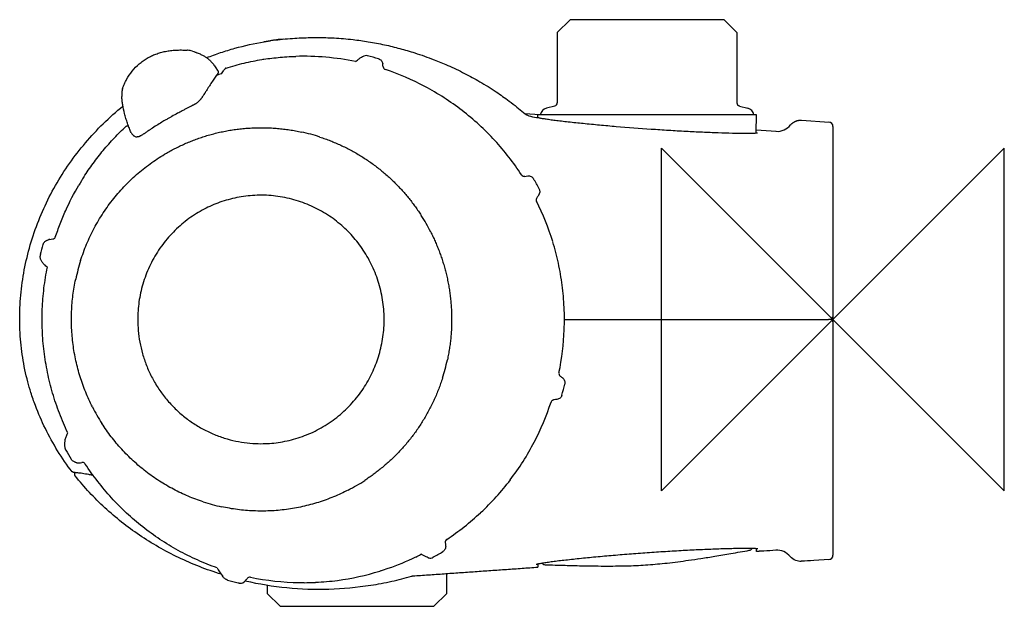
# Model space of a CAD drawing. Header units: millimetres. Extents: x -95 to 20, y -34 to 35.
import ezdxf

# ---------------------------------------------------------------- set-up
doc = ezdxf.new("R2010")
doc.units = ezdxf.units.MM
doc.header["$MEASUREMENT"] = 0
doc.layers.add('ORIGIN', color=6, linetype='Continuous')
doc.layers.add('PLANNING', color=1, linetype='Continuous')

# ---------------------------------------------------------------- blocks, each defined once
blk = doc.blocks.new('82551004_r')
at = {"layer": 'ORIGIN'}
for p, q in [((20, 20), (-20, -20)), ((-20, 20), (20, -20)), ((-20, -20), (-20, 20)), ((20, -20), (20, 20))]:
    blk.add_line(p, q, dxfattribs=at)
at = {"layer": 'PLANNING'}
for p, q in [((-30.68, 35), (-32.18, 33.5)), ((-12.72, 35), (-30.68, 35)), ((-11.22, 33.5), (-12.72, 35)), ((-32.18, 33.5), (-32.18, 25.31)), ((-11.22, 33.5), (-11.22, 25.31)), ((-71.82, 29.06), (-71.8, 29.02)), ((-32.47, 24.92), (-33.46, 24.66)), ((-10.93, 24.92), (-9.94, 24.66)), ((-35.96, 24.03), (-34.21, 23.91)), ((-34.44, 23.57), (-34.45, 23.91)), ((-34.45, 23.91), (-8.95, 23.91)), ((-8.95, 23.91), (-8.99, 21.77)), ((-3.67, 23.26), (-0.46, 23.03)), ((-8.98, 22.13), (-6.65, 21.97)), ((0, 22.53), (0, -27.53)), ((-91.71, 6.11), (-91.78, 6.16)), ((-31.36, 0), (-0.54, 0)), ((-0.3, 0), (-0.54, 0)), ((-33.61, -28.64), (-33.6, -28.64)), ((-0.46, -28.03), (-2.25, -28.16)), ((-52.81, -29.35), (-52.9, -29.38)), ((-45.09, -32), (-45.09, -29.68)), ((-66.04, -31.02), (-66.04, -32)), ((-60.37, -30.7), (-60.42, -30.7)), ((-57.83, -30.47), (-57.85, -30.47)), ((-66.04, -32), (-64.54, -33.5)), ((-46.59, -33.5), (-45.09, -32)), ((-64.54, -33.5), (-46.59, -33.5))]:
    blk.add_line(p, q, dxfattribs=at)
blk.add_lwpolyline([(-8.92, -27.1), (-8.92, -26.77)], dxfattribs=at)
for centre, radius, start, end in [((-75.6, 28.04), 3.41, 85.5688, 86.2155), ((-75.53, 28.97), 2.46, 72.0122, 85.5688), ((-61.83, 0.47), 30.26, 78.3606, 91.642), ((-54.44, 29.74), 1.07, 98.9896, 104.4888), ((-54.5, 30.11), 0.69, 76.1006, 98.9896), ((-61.76, 0.77), 30.91, 73.6524, 76.1006), ((-94.8, 14.53), 27.19, 32.3109, 32.8398), ((-71.83, 29.06), 0.0117, 50.3714, 92.7939), ((-70.79, 29.17), 0.193, 110.3602, 139.1016), ((-105.8, 22.22), 53.78, 7.7782, 8.1728), ((-52.12, 29.55), 0.397, 187.78, 251.5184), ((-61.86, 0.4), 30.34, 62.0453, 71.5201), ((-61.73, 0.48), 29.82, 108.8887, 110.1124), ((-81.26, 26.4), 1.76, 162.6845, 176.7277), ((-79.03, 26.27), 4, 176.7277, 183.6813), ((-81.27, 26.41), 1.75, 161.3758, 162.6845), ((-61.88, 0.35), 30.39, 57.1633, 62.0453), ((-61.93, 0.28), 30.47, 52.2931, 57.1633), ((-32.58, 25.31), 0.4, 285, 360), ((-10.82, 25.31), 0.4, 180, 255), ((-61.96, 0.25), 30.52, 47.4234, 52.2931), ((-33.2, 23.69), 1, 105, 167.5924), ((-10.2, 23.69), 1, 12.4075, 75), ((-0.5, 22.53), 0.5, 0, 85.9665), ((-66.71, 0.34), 22.04, 71.9887, 77.7643), ((-62.02, 0.18), 30.61, 42.564, 47.4234), ((-6.52, 23.98), 2.02, 266.2318, 320.9614), ((-79.92, 22.85), 2.26, 206.5124, 210.886), ((-81.24, 21.98), 0.668, 243.7852, 271.6683), ((-62.06, 0.14), 30.67, 33.0952, 42.564), ((-61.46, 0.05), 30.83, 147.4651, 149.5103), ((-50.3, 134.47), 118.63, 276.9279, 277.1053), ((-64.94, -1.51), 34.94, 28.698, 30.8766), ((-34.9, 14.93), 0.703, 323.1623, 28.6996), ((-34.24, 13.97), 0.403, 143.4011, 206.4686), ((-62.31, 0), 30.95, 17.061, 26.4623), ((36.48, -38.55), 88.5, 143.1601, 143.3992), ((-66.96, 0.04), 22.44, 26.9336, 32.641), ((-91.34, 8.68), 0.669, 97.9019, 107.5553), ((-98.32, 58.98), 50.11, 277.9019, 278.3219), ((-91.13, 9.8), 0.405, 278.3219, 289.601), ((-91.12, 9.78), 0.385, 289.601, 322.6675), ((-91, 9.69), 0.235, 322.6675, 341.7801), ((-63.76, 0.55), 29.62, 163.9589, 166.2863), ((-61.05, 0.33), 29.66, 12.1223, 17.1564), ((-91.77, 7.39), 0.778, 166.2863, 180.4388), ((-64.48, -0.49), 24.48, 162.5029, 167.7423), ((-64.66, -0.4), 33.34, 7.577, 12.0555), ((-60.46, 0.17), 29.1, 2.4322, 7.5621), ((-64.5, -0.01), 33.15, 357.9274, 2.4322), ((-0.35, 0.3), 0.3, 271.2718, 0), ((-0.3, -0.3), 0.3, 1.9013, 90), ((-61.34, -0.12), 29.98, 348.2695, 357.9274), ((-67.05, -0.01), 22.53, 342.2762, 347.9691), ((-31.59, -6.3), 0.401, 168.2695, 231.6318), ((44.17, 89.4), 122.46, 231.6318, 231.8041), ((-62, -0.09), 31.59, 343.9158, 346.3294), ((-66.45, -0.05), 22.44, 206.9332, 212.6414), ((-62.74, 0.18), 31.41, 332.5138, 341.74), ((209.17, -1704.22), 1711.98, 98.10577, 98.11806), ((-60.03, -1.3), 28.33, 327.3597, 332.6419), ((-62.05, -0.21), 31.34, 208.6829, 210.892), ((-87.83, -14.98), 1.81, 252.822, 255.4506), ((-88.11, -16.05), 0.707, 255.4506, 276.7837), ((-93.37, 28.11), 45.18, 276.7837, 277.2494), ((-87.62, -17.08), 0.374, 86.4164, 97.2494), ((-87.62, -17.1), 0.395, 33.1611, 86.4164), ((-64.69, 1.69), 33.87, 322.9262, 327.3454), ((-66.75, -0.26), 22.13, 297.3337, 300.2137), ((-66.76, -0.24), 22.16, 300.2139, 303.0921), ((-61.03, -1.07), 29.29, 312.8024, 322.9262), ((-66.7, -0.33), 22.05, 251.9895, 257.7634), ((-62.88, 0.92), 32.01, 303.7797, 312.8024), ((-44.86, -26.01), 0.402, 123.7797, 186.8133), ((78.9, -11.22), 125.05, 186.8133, 186.983), ((-60.05, -4.07), 26.25, 295.6041, 296.9614), ((-47.97, -27.81), 0.391, 100.142, 116.9614), ((-59.67, -4.18), 26.93, 298.8055, 301.621), ((-9.86, -26.47), 0.5, 280.0701, 325.4128), ((42.67, -748.59), 723.32, 93.91188, 94.02294), ((-0.5, -27.53), 0.5, 274.0282, 0.0049), ((-62.18, 0.37), 31.17, 289.2105, 295.6041), ((-46.88, -26.6), 1.28, 252.1317, 255.4734), ((-47.02, -27.17), 0.695, 255.4734, 298.8055), ((-33.59, -28.15), 0.496, 222.1342, 267.9575), ((18.15, -362.32), 334.79, 93.4936, 93.7427), ((-63.35, -24.13), 9.84, 209.7103, 216.3108), ((-61.81, -0.61), 30.12, 277.5836, 287.1962), ((-60.95, -3.15), 27.44, 287.2692, 289.2105), ((-61.88, -0.34), 31.35, 253.7145, 256.0456), ((-69.12, -29.5), 1.3, 256.0456, 261.4198), ((-69.1, -29.35), 1.46, 261.4198, 265.6797), ((-69.16, -30.11), 0.697, 265.6797, 322.1219), ((-181.62, 57.37), 143.17, 322.1219, 322.2697), ((-68.07, -30.48), 0.394, 83.863, 142.262), ((-68.07, -30.47), 0.385, 78.3335, 83.8212), ((-61.86, -0.81), 29.92, 258.1752, 269.1745), ((-61.76, 11.8), 42.53, 269.285, 270.0155), ((-61.8, -1.48), 29.26, 270.1055, 272.7156), ((-61.78, -1.02), 29.71, 272.7177, 277.6067)]:
    blk.add_arc(centre, radius, start, end, dxfattribs=at)
for points, knots in [([(-73.12, 30.57), (-72.85, 30.67), (-72.31, 30.87), (-71.21, 31.25), (-69.26, 31.84), (-67.55, 32.23), (-66.4, 32.43)], [0, 0, 0, 0, 0.871895, 1.730413, 3.479214, 6.980802, 6.980802, 6.980802, 6.980802]), ([(-66.4, 32.43), (-66.37, 32.44), (-66.26, 32.46), (-66, 32.5), (-65.41, 32.59), (-64.52, 32.7), (-63.41, 32.8), (-61.96, 32.89), (-60.24, 32.94), (-58.15, 32.88), (-56.16, 32.71), (-54.2, 32.44), (-52.37, 32.09), (-50.56, 31.65), (-48.64, 31.08), (-46.77, 30.42), (-44.83, 29.62), (-43.04, 28.77), (-41.15, 27.74), (-39.42, 26.66), (-37.99, 25.65), (-36.93, 24.84), (-36.38, 24.39), (-36.13, 24.18)], [0, 0, 0, 0, 0.088831, 0.351993, 0.784636, 1.869851, 3.05427, 4.121308, 6.231434, 8.201084, 10.407907, 12.213962, 14.147647, 15.976614, 17.796077, 20.177409, 21.906286, 24.099239, 26.122786, 28.361363, 30.214743, 31.372166, 32.348265, 32.348265, 32.348265, 32.348265]), ([(-80.05, 30.5), (-79.89, 30.6), (-79.56, 30.77), (-79.04, 30.99), (-78.49, 31.17), (-77.91, 31.31), (-77.32, 31.4), (-76.7, 31.45), (-76.05, 31.47), (-75.61, 31.45), (-75.38, 31.43)], [23.537213, 23.537213, 23.537213, 23.537213, 24.093422, 24.661416, 25.238272, 25.825302, 26.424034, 27.040571, 27.682726, 28.375519, 28.375519, 28.375519, 28.375519]), ([(-74.77, 31.32), (-74.67, 31.28), (-74.52, 31.24), (-74.33, 31.17), (-74.11, 31.09), (-73.86, 30.99), (-73.61, 30.87), (-73.44, 30.78), (-73.28, 30.68), (-73.07, 30.54), (-72.82, 30.33), (-72.58, 30.09), (-72.4, 29.88), (-72.2, 29.62), (-72.05, 29.42), (-71.96, 29.28)], [28.99667, 28.99667, 28.99667, 28.99667, 29.319373, 29.45623, 29.588715, 30.040447, 30.24115, 30.435304, 30.620989, 30.805204, 31.192942, 31.599065, 31.814635, 32.04534, 32.564577, 32.564577, 32.564577, 32.564577]), ([(-82.93, 26.96), (-82.87, 27.15), (-82.72, 27.51), (-82.38, 28.21), (-81.83, 29.02), (-81.15, 29.72), (-80.54, 30.2), (-80.22, 30.41), (-80.05, 30.5)], [18.877824, 18.877824, 18.877824, 18.877824, 19.457265, 20.046327, 21.224368, 22.384601, 22.95831, 23.537213, 23.537213, 23.537213, 23.537213]), ([(-70.85, 29.35), (-70.51, 29.46), (-69.81, 29.67), (-68.4, 30.02), (-66.63, 30.38), (-64.83, 30.6), (-63.39, 30.7), (-62.7, 30.72)], [0, 0, 0, 0, 1.096897, 2.181439, 4.350988, 6.519808, 8.699471, 8.699471, 8.699471, 8.699471]), ([(-55.73, 30.11), (-55.69, 30.14), (-55.57, 30.23), (-55.41, 30.36), (-55.26, 30.48), (-55.1, 30.6), (-54.92, 30.7), (-54.78, 30.76), (-54.71, 30.77)], [8.706542, 8.706542, 8.706542, 8.706542, 8.860738, 9.138238, 9.319255, 9.461931, 9.713962, 9.932151, 9.932151, 9.932151, 9.932151]), ([(-53.06, 30.44), (-53.03, 30.43), (-52.96, 30.41), (-52.85, 30.34), (-52.72, 30.23), (-52.61, 30.06), (-52.57, 29.93), (-52.56, 29.86)], [11.6310841, 11.6310841, 11.6310841, 11.6310841, 11.7288609, 11.8267254, 12.0311924, 12.2361097, 12.4328582, 12.4328582, 12.4328582, 12.4328582]), ([(-71.8, 29.02), (-71.79, 29.01), (-71.78, 28.98), (-71.76, 28.93), (-71.76, 28.85), (-71.78, 28.77), (-71.81, 28.72), (-71.83, 28.69)], [0.0462706, 0.0462706, 0.0462706, 0.0462706, 0.0900309, 0.1337603, 0.2210432, 0.3093283, 0.3963508, 0.3963508, 0.3963508, 0.3963508]), ([(-71.39, 28.69), (-71.28, 28.85), (-71.15, 29.04), (-71.03, 29.18), (-70.93, 29.3)], [0.553572, 0.553572, 0.553572, 0.553572, 1.884686, 2.344663, 2.344663, 2.344663, 2.344663]), ([(-71.83, 28.69), (-71.88, 28.63), (-71.98, 28.5), (-72.13, 28.29), (-72.29, 28.06), (-72.51, 27.72), (-72.74, 27.36), (-72.98, 26.98), (-73.13, 26.74), (-73.24, 26.56), (-73.3, 26.47), (-73.39, 26.32), (-73.48, 26.17), (-73.59, 26.02), (-73.65, 25.93), (-73.72, 25.84), (-73.77, 25.78), (-73.8, 25.73), (-73.83, 25.7), (-73.92, 25.6), (-74.02, 25.49), (-74.14, 25.37), (-74.24, 25.29), (-74.33, 25.23), (-74.4, 25.17), (-74.47, 25.14), (-74.53, 25.1), (-74.59, 25.06), (-74.65, 25.03), (-74.72, 25), (-74.79, 24.96), (-74.88, 24.91), (-75.15, 24.77), (-75.52, 24.59), (-76.03, 24.32), (-76.55, 24.05), (-77.05, 23.78), (-77.47, 23.55), (-77.67, 23.43), (-77.78, 23.36)], [0.396351, 0.396351, 0.396351, 0.396351, 0.631819, 0.888294, 1.169953, 1.474811, 2.121021, 2.444767, 2.823327, 2.952167, 3.072374, 3.168307, 3.477113, 3.594117, 3.707789, 3.831856, 3.923133, 3.945975, 3.997505, 4.056969, 4.347604, 4.454834, 4.564384, 4.711897, 4.787391, 4.845481, 4.927611, 5.001125, 5.064841, 5.13633, 5.219266, 5.304855, 5.443862, 6.137716, 6.543828, 7.160887, 7.906736, 8.232585, 8.612493, 8.612493, 8.612493, 8.612493]), ([(-81.94, 21.84), (-81.97, 21.91), (-82.04, 22.07), (-82.14, 22.33), (-82.25, 22.61), (-82.38, 22.99), (-82.54, 23.47), (-82.74, 24.18), (-82.89, 24.87), (-82.98, 25.54), (-83.01, 25.86), (-83.02, 26.02)], [13.584627, 13.584627, 13.584627, 13.584627, 13.832803, 14.108699, 14.414402, 14.724568, 15.327028, 15.907245, 16.954802, 17.445199, 17.921094, 17.921094, 17.921094, 17.921094]), ([(-88.82, -17.8), (-89.42, -17), (-90.55, -15.37), (-91.98, -12.78), (-92.98, -10.48), (-93.61, -8.63), (-94.15, -6.77), (-94.64, -4.46), (-94.86, -2.36), (-94.93, -0.93), (-94.94, -0.2), (-94.94, 0.59), (-94.89, 2.08), (-94.69, 4.31), (-94.13, 7.26), (-93.29, 10.15), (-92.18, 12.96), (-90.8, 15.66), (-89.17, 18.23), (-87.3, 20.65), (-85.21, 22.9), (-83.68, 24.27), (-82.89, 24.92)], [0, 0, 0, 0, 2.989258, 5.946305, 8.871534, 10.493152, 11.7968, 14.690227, 17.567774, 18.124198, 18.998586, 19.745798, 20.493, 23.465931, 26.470665, 29.475388, 32.496037, 35.516674, 38.569105, 41.621545, 44.673995, 47.764908, 47.764908, 47.764908, 47.764908]), ([(-77.78, 23.36), (-77.89, 23.3), (-78.08, 23.19), (-78.47, 22.95), (-78.97, 22.64), (-79.48, 22.32), (-79.84, 22.07), (-80.11, 21.9), (-80.3, 21.77), (-80.47, 21.65), (-80.59, 21.57), (-80.71, 21.5), (-80.8, 21.45), (-80.84, 21.43), (-80.86, 21.42)], [8.612493, 8.612493, 8.612493, 8.612493, 8.977505, 9.288931, 9.993155, 10.741458, 11.079277, 11.31053, 11.696641, 11.768073, 11.942948, 12.124657, 12.194153, 12.254193, 12.254193, 12.254193, 12.254193]), ([(-34.38, 23.56), (-34.33, 23.55), (-34.22, 23.53), (-33.97, 23.48), (-33.58, 23.42), (-33.03, 23.34), (-32.4, 23.26), (-31.68, 23.17), (-30.58, 23.05), (-29.11, 22.89), (-27.24, 22.71), (-24.6, 22.48), (-21.9, 22.27), (-19.19, 22.1), (-17.19, 21.98), (-15.27, 21.89), (-13.46, 21.81), (-12.05, 21.77), (-11.03, 21.75), (-10.38, 21.74), (-9.83, 21.74), (-9.43, 21.75), (-9.17, 21.76), (-9.02, 21.77), (-8.92, 21.78), (-8.86, 21.79), (-8.84, 21.79), (-8.83, 21.79), (-8.82, 21.79)], [0, 0, 0, 0, 0.149565, 0.329188, 0.776679, 1.329082, 1.974223, 2.707084, 3.505297, 5.278521, 7.160894, 9.138128, 13.215996, 15.272497, 17.286902, 19.227823, 21.043095, 22.719368, 23.455247, 24.106926, 24.667342, 25.116023, 25.296935, 25.447389, 25.565122, 25.609801, 25.627783, 25.640902, 25.640902, 25.640902, 25.640902]), ([(-87.45, 16.63), (-87.28, 16.9), (-86.93, 17.43), (-86.19, 18.48), (-85.19, 19.76), (-83.91, 21.21), (-83, 22.12), (-82.53, 22.55)], [141.072601, 141.072601, 141.072601, 141.072601, 142.026577, 143.000681, 144.925965, 146.873092, 148.795671, 148.795671, 148.795671, 148.795671]), ([(-81.53, 21.38), (-81.55, 21.39), (-81.58, 21.4), (-81.64, 21.44), (-81.71, 21.5), (-81.79, 21.59), (-81.83, 21.65), (-81.85, 21.69)], [12.9611425, 12.9611425, 12.9611425, 12.9611425, 13.0126564, 13.065352, 13.1727539, 13.2905861, 13.4123939, 13.4123939, 13.4123939, 13.4123939]), ([(-80.86, 21.42), (-80.87, 21.41), (-80.91, 21.39), (-80.97, 21.36), (-81.04, 21.34), (-81.13, 21.32), (-81.19, 21.31), (-81.22, 21.31)], [12.2541931, 12.2541931, 12.2541931, 12.2541931, 12.3103969, 12.3628758, 12.4590818, 12.5483778, 12.6359223, 12.6359223, 12.6359223, 12.6359223]), ([(-36.37, 16.89), (-36.36, 16.87), (-36.34, 16.84), (-36.28, 16.79), (-36.21, 16.74), (-36.1, 16.71), (-36.03, 16.71), (-35.99, 16.71)], [28.6881108, 28.6881108, 28.6881108, 28.6881108, 28.7437637, 28.8012112, 28.9085361, 29.0207635, 29.1288012, 29.1288012, 29.1288012, 29.1288012]), ([(-35.63, 16.75), (-35.59, 16.76), (-35.53, 16.76), (-35.4, 16.75), (-35.23, 16.7), (-35.07, 16.58), (-34.98, 16.48), (-34.95, 16.42)], [29.4960462, 29.4960462, 29.4960462, 29.4960462, 29.5936506, 29.6912597, 29.8951009, 30.0993818, 30.295741, 30.295741, 30.295741, 30.295741]), ([(-90.78, 9.61), (-90.69, 9.88), (-90.51, 10.4), (-90.12, 11.44), (-89.37, 13.24), (-88.59, 14.73), (-88.03, 15.69)], [133.286374, 133.286374, 133.286374, 133.286374, 134.117999, 134.94791, 136.617841, 139.97202, 139.97202, 139.97202, 139.97202]), ([(-92.22, 8.73), (-92.21, 8.77), (-92.18, 8.84), (-92.11, 8.97), (-92.02, 9.08), (-91.9, 9.17), (-91.8, 9.22), (-91.68, 9.27), (-91.59, 9.3), (-91.54, 9.32)], [131.4928075, 131.4928075, 131.4928075, 131.4928075, 131.6018094, 131.7101059, 131.929029, 132.0375802, 132.1518515, 132.2757588, 132.426197, 132.426197, 132.426197, 132.426197]), ([(-91.78, 6.16), (-91.84, 6.21), (-91.96, 6.31), (-92.12, 6.45), (-92.25, 6.6), (-92.36, 6.75), (-92.44, 6.9), (-92.5, 7.05), (-92.53, 7.19), (-92.55, 7.3), (-92.55, 7.35), (-92.55, 7.38)], [128.599505, 128.599505, 128.599505, 128.599505, 128.848704, 129.063444, 129.255683, 129.433232, 129.602843, 129.771754, 129.935934, 130.021135, 130.102565, 130.102565, 130.102565, 130.102565]), ([(-89.33, -13.24), (-89.68, -12.49), (-90.33, -10.97), (-91.13, -8.61), (-91.72, -6.2), (-92.13, -3.75), (-92.33, -1.28), (-92.33, 1.19), (-92.14, 3.66), (-91.87, 5.3), (-91.71, 6.11)], [108.680709, 108.680709, 108.680709, 108.680709, 111.159816, 113.648514, 116.137463, 118.609011, 121.088404, 123.556148, 126.036513, 128.515278, 128.515278, 128.515278, 128.515278]), ([(-31.55, -6.84), (-31.53, -6.86), (-31.48, -6.9), (-31.39, -7.01), (-31.32, -7.16), (-31.28, -7.36), (-31.29, -7.5), (-31.31, -7.56)], [49.5591317, 49.5591317, 49.5591317, 49.5591317, 49.6571106, 49.7552076, 49.9602557, 50.1656583, 50.3626658, 50.3626658, 50.3626658, 50.3626658]), ([(-31.65, -8.85), (-31.66, -8.88), (-31.68, -8.94), (-31.74, -9.06), (-31.85, -9.19), (-32.03, -9.3), (-32.15, -9.33), (-32.22, -9.34)], [51.6798457, 51.6798457, 51.6798457, 51.6798457, 51.7782614, 51.8765887, 52.0813145, 52.2854993, 52.4808389, 52.4808389, 52.4808389, 52.4808389]), ([(-32.58, -9.4), (-32.6, -9.4), (-32.64, -9.41), (-32.71, -9.43), (-32.78, -9.48), (-32.86, -9.56), (-32.89, -9.63), (-32.9, -9.67)], [52.8481098, 52.8481098, 52.8481098, 52.8481098, 52.9020244, 52.9559641, 53.0681201, 53.175904, 53.2895126, 53.2895126, 53.2895126, 53.2895126]), ([(-89.63, -15), (-89.64, -14.96), (-89.65, -14.9), (-89.67, -14.77), (-89.68, -14.54), (-89.66, -14.21), (-89.57, -13.81), (-89.44, -13.49), (-89.36, -13.3), (-89.33, -13.24)], [106.865425, 106.865425, 106.865425, 106.865425, 106.960575, 107.063671, 107.255406, 107.644994, 108.051215, 108.49215, 108.680709, 108.680709, 108.680709, 108.680709]), ([(-89.54, -15.25), (-89.55, -15.24), (-89.56, -15.22), (-89.58, -15.18), (-89.61, -15.11), (-89.62, -15.04), (-89.63, -15)], [106.5941327, 106.5941327, 106.5941327, 106.5941327, 106.6268198, 106.6598965, 106.7266854, 106.8654249, 106.8654249, 106.8654249, 106.8654249]), ([(-88.37, -16.71), (-88.4, -16.7), (-88.47, -16.68), (-88.58, -16.63), (-88.71, -16.56), (-88.84, -16.44), (-88.91, -16.35), (-88.94, -16.3)], [104.6665311, 104.6665311, 104.6665311, 104.6665311, 104.7696755, 104.8670552, 105.0460509, 105.2207506, 105.3909977, 105.3909977, 105.3909977, 105.3909977]), ([(-71.89, -29.01), (-72.67, -28.73), (-74.22, -28.12), (-76.45, -27), (-78.58, -25.71), (-80.6, -24.25), (-82.49, -22.63), (-84.25, -20.86), (-85.86, -18.94), (-86.83, -17.58), (-87.29, -16.89)], [83.566192, 83.566192, 83.566192, 83.566192, 86.053343, 88.545077, 91.040071, 93.535913, 96.010941, 98.511102, 101.012548, 103.514846, 103.514846, 103.514846, 103.514846]), ([(-88.33, -17.9), (-88.39, -17.9), (-88.48, -17.89), (-88.53, -17.88), (-88.56, -17.88), (-88.57, -17.88), (-88.58, -17.88), (-88.58, -17.88)], [0, 0, 0, 0, 6.084098, 12.168196, 12.168196, 15.210245, 17.745242, 17.745242, 17.745242, 17.745242]), ([(-71.42, -29.76), (-72.27, -29.49), (-73.95, -28.9), (-76.4, -27.84), (-78.74, -26.61), (-80.97, -25.22), (-83.06, -23.69), (-85.01, -22.02), (-86.83, -20.22), (-87.93, -18.93), (-88.46, -18.26)], [0, 0, 0, 0, 2.687255, 5.34027, 7.99325, 10.620476, 13.196195, 15.772003, 18.321992, 20.862419, 20.862419, 20.862419, 20.862419]), ([(-87.61, -17.99), (-87.82, -17.96), (-88.09, -17.93), (-88.28, -17.91), (-88.33, -17.9)], [0, 0, 0, 0, 12.168952, 18.259242, 18.259242, 18.259242, 18.259242]), ([(-86.45, -18.19), (-86.6, -18.16), (-86.74, -18.14), (-87.16, -18.07), (-87.4, -18.03), (-87.61, -17.99)], [0, 0, 0, 0, 6.055685, 6.055685, 18.255022, 18.255022, 18.255022, 18.255022]), ([(-45.22, -26.43), (-45.21, -26.46), (-45.21, -26.53), (-45.22, -26.66), (-45.27, -26.82), (-45.39, -26.99), (-45.49, -27.08), (-45.55, -27.11)], [59.341855, 59.341855, 59.341855, 59.341855, 59.4402943, 59.5387298, 59.7439903, 59.9489039, 60.1449323, 60.1449323, 60.1449323, 60.1449323]), ([(-47.27, -27.82), (-47.35, -27.79), (-47.48, -27.74), (-47.66, -27.65), (-47.81, -27.57), (-47.94, -27.49), (-48.01, -27.44), (-48.04, -27.43)], [62.0697191, 62.0697191, 62.0697191, 62.0697191, 62.3257951, 62.4812037, 62.6763331, 62.8319024, 62.9382749, 62.9382749, 62.9382749, 62.9382749]), ([(-8.77, -26.79), (-8.77, -26.79), (-8.78, -26.79), (-8.81, -26.79), (-8.87, -26.78), (-8.98, -26.77), (-9.13, -26.76), (-9.32, -26.75), (-9.54, -26.75), (-9.89, -26.74), (-10.4, -26.74), (-11.08, -26.75), (-11.84, -26.77), (-12.68, -26.79), (-13.89, -26.83), (-15.49, -26.9), (-17.49, -27), (-19.57, -27.12), (-21.68, -27.26), (-23.8, -27.42), (-25.88, -27.59), (-27.9, -27.77), (-29.52, -27.93), (-30.74, -28.07), (-31.59, -28.16), (-32.36, -28.25), (-33.04, -28.34), (-33.54, -28.41), (-33.89, -28.47), (-34.11, -28.5), (-34.3, -28.54), (-34.46, -28.57), (-34.56, -28.59), (-34.62, -28.61), (-34.65, -28.62), (-34.66, -28.62), (-34.66, -28.62)], [0, 0, 0, 0, 0.013368, 0.031858, 0.078291, 0.200372, 0.357081, 0.546076, 0.765429, 1.016649, 1.599602, 2.283618, 3.05019, 3.892234, 4.796719, 6.689518, 8.71148, 10.794977, 12.924788, 15.056725, 17.171403, 19.207586, 21.130037, 22.045586, 22.90459, 23.679533, 24.371475, 24.961783, 25.214005, 25.437599, 25.629946, 25.787181, 25.910909, 25.957738, 25.976346, 25.989625, 25.989625, 25.989625, 25.989625]), ([(-33.6, -28.64), (-32.82, -28.67), (-31.41, -28.71), (-29.47, -28.76), (-27.83, -28.79), (-26.39, -28.8), (-25.08, -28.79), (-23.86, -28.77), (-22.71, -28.72), (-21.6, -28.65), (-20.48, -28.56), (-18.9, -28.4), (-17.21, -28.18), (-15.35, -27.9), (-13.7, -27.64), (-11.82, -27.32), (-10.48, -27.08), (-9.77, -26.96)], [0.003579, 0.003579, 0.003579, 0.003579, 2.34007, 4.236006, 5.840165, 7.249696, 8.562058, 9.777193, 10.895174, 12.013339, 13.131677, 14.250219, 16.779371, 18.239046, 19.892952, 21.789669, 23.968779, 23.968779, 23.968779, 23.968779]), ([(-3.71, -28.25), (-3.91, -28.26), (-4.13, -28.24), (-4.57, -28.06), (-4.8, -27.91), (-4.98, -27.69)], [0, 0, 0, 0, 0.00086715, 0.00086715, 0.001734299, 0.001734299, 0.001734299, 0.001734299]), ([(-70.67, -30.43), (-70.7, -30.42), (-70.75, -30.4), (-70.87, -30.35), (-71, -30.27), (-71.14, -30.13), (-71.23, -30.02), (-71.28, -29.96)], [81.6485307, 81.6485307, 81.6485307, 81.6485307, 81.7376529, 81.8280513, 82.0129461, 82.2044518, 82.4329282, 82.4329282, 82.4329282, 82.4329282]), ([(-68.6, -30.52), (-67, -30.89), (-63.76, -31.42), (-58.84, -31.59), (-54.75, -31.21), (-51.54, -30.61), (-49.96, -30.2), (-49.2, -29.98)], [-19.614928, -19.614928, -19.614928, -19.614928, -14.690116, -9.796302, -4.876687, -2.378248, 0, 0, 0, 0])]:
    blk.add_open_spline(points, degree=3, knots=knots, dxfattribs=at)
for points, weights, degree in [([(-66.4, 32.43), (-66.05, 32.49), (-65.7, 32.55)], [1, 0.999954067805, 1], 2), ([(-66.4, 32.43), (-66.38, 32.44), (-66.36, 32.44)], [1, 0.999999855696, 1], 2), ([(-65.18, 32.62), (-65.19, 32.62), (-65.19, 32.62)], [1, 0.99999999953, 1], 2), ([(-66.49, 30.37), (-66.51, 30.37), (-66.54, 30.36)], [1, 0.999999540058, 1], 2), ([(-4.95, 22.71), (-4.46, 23.31), (-3.67, 23.26)], [1, 0.88661450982, 1], 2), ([(-82.51, 22.57), (-82.52, 22.56), (-82.53, 22.55)], [1, 0.998714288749, 1], 2), ([(-82.51, 22.57), (-82.45, 22.61), (-82.38, 22.61)], [1, 0.936650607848, 1], 2), ([(-77.82, 19.41), (-73.13, 22.13), (-67.64, 23.1), (-62.04, 21.88)], [1, 0.957295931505, 0.954941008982, 1], 3), ([(-59.9, 21.3), (-54.86, 19.66), (-50.81, 16.42), (-48.07, 12.15)], [1, 0.960866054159, 0.962653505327, 1], 3), ([(-87.83, 6.87), (-85.23, 15.11), (-77.82, 19.41)], [1, 0.933164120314, 1], 2), ([(-46.96, 10.21), (-44.66, 5.68), (-43.9, 0.52), (-45.01, -4.7)], [1, 0.962653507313, 0.960866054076, 1], 3), ([(-86.45, -10.21), (-90.07, -3.1), (-88.4, 4.7)], [1, 0.94186457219, 1], 2), ([(-81.16, 0), (-81.16, -14.51), (-66.78, -14.51)], [1, 0.707106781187, 1], 2), ([(-45.59, -6.87), (-47.21, -11.95), (-50.42, -16.04), (-54.66, -18.8)], [1, 0.960866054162, 0.96265350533, 1], 3), ([(-73.51, -21.3), (-81.05, -18.85), (-85.34, -12.15)], [1, 0.941864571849, 1], 2), ([(-88.58, -17.88), (-88.68, -17.88), (-88.76, -17.8)], [1, 0.936140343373, 1], 2), ([(-88.58, -17.88), (-88.58, -17.88), (-88.58, -17.88)], [1, 0.99999981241, 1], 2), ([(-88.46, -18.26), (-88.6, -18.08), (-88.46, -17.89)], [0.999999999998, 0.784434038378, 1], 2), ([(-86.38, -18.2), (-86.41, -18.2), (-86.45, -18.19)], [1, 0.99999971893, 1], 2), ([(-56.59, -19.92), (-63.63, -23.56), (-71.37, -21.88)], [1, 0.941864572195, 1], 2), ([(-8.08, -27.04), (-8.5, -27.07), (-8.92, -27.1)], [1, 0.999999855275, 1], 2), ([(-49.2, -29.98), (-49.13, -29.96), (-49.05, -29.95)], [1, 0.994386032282, 1], 2)]:
    blk.add_rational_spline(points, weights, degree=degree, dxfattribs=at)
for points, degree in [([(-64.17, 32.73), (-65.02, 32.65), (-65.59, 32.57), (-65.69, 32.55)], 3), ([(-65.19, 32.62), (-65.24, 32.61), (-65.3, 32.61)], 2), ([(-36.13, 24.18), (-35.64, 23.69), (-34.97, 23.64), (-34.38, 23.56)], 3), ([(-82.38, 22.61), (-82.31, 22.61), (-82.25, 22.61)], 2), ([(-4.98, -27.69), (-5.39, -27.18), (-6.07, -26.91), (-6.68, -26.95)], 3), ([(-34.46, -28.58), (-34.47, -28.76), (-34.47, -28.93)], 2), ([(-49.05, -29.95), (-41.76, -29.44), (-34.47, -28.93)], 2)]:
    blk.add_open_spline(points, degree=degree, dxfattribs=at)
blk.add_rational_spline([(-66.78, -14.51), (-57.16, -14.51), (-53.49, -5.55), (-49.81, 3.4), (-56.6, 10.26), (-63.4, 17.11), (-72.28, 13.4), (-81.16, 9.69), (-81.16, 0)], [1, 0.831469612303, 1, 0.831469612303, 1, 0.831469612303, 1, 0.831469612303, 1], degree=2, knots=[0.02278883, 0.02278883, 0.02278883, 0.03988045, 0.03988045, 0.05697207, 0.05697207, 0.07406369, 0.07406369, 0.09115531, 0.09115531, 0.09115531], dxfattribs=at)

msp = doc.modelspace()

# ---------------------------------------------------------------- block references
msp.add_blockref('82551004_r', (0, 0))

doc.saveas('drawing.dxf')
